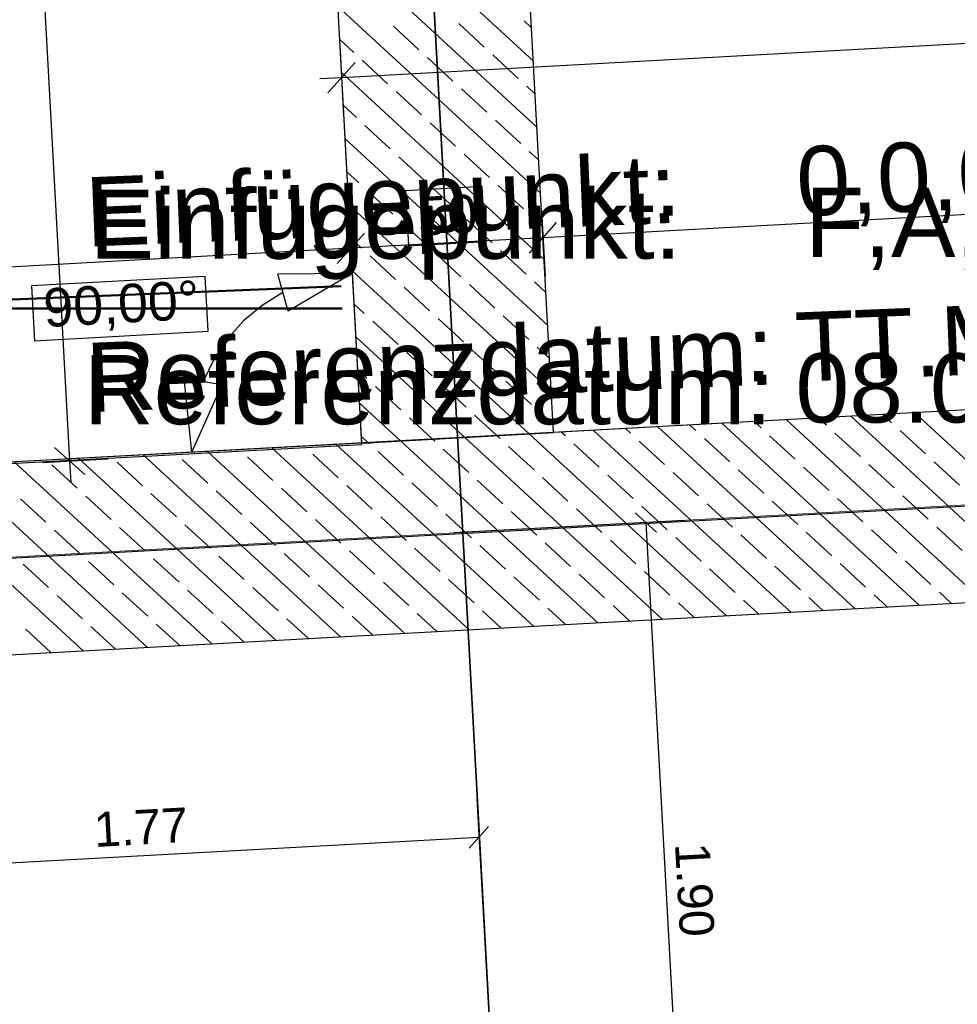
# Model space of a CAD drawing. Extents: x -779 to 790, y -208 to 633.
# Tile 85 of 232: x -45 to 4, y 46 to 97. Entities that reach past the tile are written whole.
import ezdxf
from ezdxf.lldxf.tags import DXFTag

# ---------------------------------------------------------------- set-up
doc = ezdxf.new("R2010")
doc.units = 0
doc.layers.get('0').update_dxf_attribs({"lineweight": 25})
for name, color, linetype, lineweight, true_color in [('01AFU Allgemein Bemaßung-A07F5V4RWF', 7, 'Continuous', 25, 0x848484), ('02 Raster Bemaßung', 7, 'Continuous', 25, 0x848484), ('02 Raster Gebäude-A07F5V4QWF', 7, 'Continuous', 25, 0x848484), ('20 Bodenplatte-A07F5V4PWF', 7, 'Continuous', 25, 0x848484), ('20 Fundament-A07F5V4OWF', 7, 'Continuous', 25, 0x848484), ('S_Mass', 150, 'Continuous', 25, 0x007fff)]:
    doc.layers.add(name, color=color, linetype=linetype, lineweight=lineweight, true_color=true_color)
doc.layers.add('02 Raster Gebäude-A07F5V53WF', color=7, linetype='Continuous', lineweight=13)
doc.layers.add('ITB_Einfügepunkt-A07F5V4UWF', color=3, linetype='Continuous', lineweight=50, true_color=0x00ff00, plot=False)
doc.layers.add('ITB_Einfügepunkt-A07F5V54WF', color=3, linetype='Continuous', lineweight=50, true_color=0x00ff00, plot=False)
doc.styles.get("Standard").update_dxf_attribs({"font": 'arial.ttf'})
tags = doc.linetypes.add('Raster-A07F5V4TWF', pattern=[0.2, 0.1, -0.05, 0, -0.05]).pattern_tags.tags
tags[10:11] = [DXFTag(74, 4), DXFTag(75, 0), DXFTag(340, '0'), DXFTag(46, 1.0), DXFTag(50, 0.0), DXFTag(44, 0.0), DXFTag(45, 0.0)]
tags[8:9] = [DXFTag(74, 4), DXFTag(75, 0), DXFTag(340, '0'), DXFTag(46, 1.0), DXFTag(50, 0.0), DXFTag(44, 0.0), DXFTag(45, 0.0)]
tags[6:7] = [DXFTag(74, 4), DXFTag(75, 0), DXFTag(340, '0'), DXFTag(46, 1.0), DXFTag(50, 0.0), DXFTag(44, 0.0), DXFTag(45, 0.0)]
tags[4:5] = [DXFTag(74, 4), DXFTag(75, 0), DXFTag(340, '0'), DXFTag(46, 1.0), DXFTag(50, 0.0), DXFTag(44, 0.0), DXFTag(45, 0.0)]
tags = doc.linetypes.add('Raster-A07F5V57WF', pattern=[0.2, 0.1, -0.05, 0, -0.05]).pattern_tags.tags
tags[10:11] = [DXFTag(74, 4), DXFTag(75, 0), DXFTag(340, '0'), DXFTag(46, 1.0), DXFTag(50, 0.0), DXFTag(44, 0.0), DXFTag(45, 0.0)]
tags[8:9] = [DXFTag(74, 4), DXFTag(75, 0), DXFTag(340, '0'), DXFTag(46, 1.0), DXFTag(50, 0.0), DXFTag(44, 0.0), DXFTag(45, 0.0)]
tags[6:7] = [DXFTag(74, 4), DXFTag(75, 0), DXFTag(340, '0'), DXFTag(46, 1.0), DXFTag(50, 0.0), DXFTag(44, 0.0), DXFTag(45, 0.0)]
tags[4:5] = [DXFTag(74, 4), DXFTag(75, 0), DXFTag(340, '0'), DXFTag(46, 1.0), DXFTag(50, 0.0), DXFTag(44, 0.0), DXFTag(45, 0.0)]
tags = doc.linetypes.add('Wipeout_Contour-A07F5V4SWF', pattern=[1, 0, -1]).pattern_tags.tags
tags[6:7] = [DXFTag(74, 4), DXFTag(75, 0), DXFTag(340, '0'), DXFTag(46, 1.0), DXFTag(50, 0.0), DXFTag(44, 0.0), DXFTag(45, 0.0)]
tags[4:5] = [DXFTag(74, 4), DXFTag(75, 0), DXFTag(340, '0'), DXFTag(46, 1.0), DXFTag(50, 0.0), DXFTag(44, 0.0), DXFTag(45, 0.0)]

# ---------------------------------------------------------------- blocks, each defined once
blk = doc.blocks.new('Referenz-A07F5V4VWF', base_point=(-401.415, -176.34))
at = {"color": 0, "linetype": 'ByBlock', "lineweight": -2, "ltscale": 12.5}
for p, q in [((-34.074, 204.444), (-27.019, 75.272)), ((-17.038, 75.918), (-24.018, 203.486)), ((-31.409, 155.504), (-27.024, 75.372)), ((-31.401, 155.505), (-27.019, 75.272)), ((32.857, 78.648), (-90.619, 71.892)), ((-27.024, 75.372), (-17.038, 75.918)), ((-27.019, 75.272), (-90.616, 71.849)), ((-27.019, 75.272), (-90.616, 71.849)), ((-90.072, 61.906), (33.404, 68.662))]:
    blk.add_line(p, q, dxfattribs=at)
at = {"layer": '01AFU Allgemein Bemaßung-A07F5V4RWF', "color": 0, "lineweight": -2}
for p, q in [((-46.587, 154.674), (-42.197, 74.442)), ((156.643, 104.473), (-28.064, 94.366)), ((-28.141, 95.77), (-27.954, 92.369)), ((-27.356, 95.156), (-28.772, 93.576)), ((-28.064, 94.366), (-29.187, 94.304)), ((32.303, 88.771), (-17.592, 86.041)), ((-17.669, 87.445), (-17.483, 84.044)), ((-27.655, 86.899), (-27.469, 83.497)), ((-18.3, 85.251), (-16.884, 86.831)), ((-28.286, 84.705), (-26.87, 86.285)), ((-17.592, 86.041), (-27.578, 85.495)), ((-27.578, 85.495), (-87.353, 82.224)), ((-42.987, 75.149), (-41.407, 73.734)), ((-43.601, 74.365), (-40.2, 74.551)), ((-42.197, 74.442), (-42.135, 73.318))]:
    blk.add_line(p, q, dxfattribs=at)
at = {"layer": '01AFU Allgemein Bemaßung-A07F5V4RWF', "color": 0, "linetype": 'Wipeout_Contour-A07F5V4SWF', "lineweight": -2, "ltscale": 1.625}
for p, q in [((-20.749, 88.702), (-24.73, 88.484)), ((-20.593, 85.848), (-20.749, 88.702)), ((-24.73, 88.484), (-24.574, 85.63)), ((-24.574, 85.63), (-20.593, 85.848))]:
    blk.add_line(p, q, dxfattribs=at)
at = {"layer": '02 Raster Bemaßung', "color": 0, "linetype": 'Wipeout_Contour-A07F5V4SWF', "lineweight": -2, "ltscale": 1.625}
for p, q in [((-35.152, 84.038), (-44.167, 83.544)), ((-34.996, 81.184), (-35.152, 84.038)), ((-44.167, 83.544), (-44.011, 80.691)), ((-44.011, 80.691), (-34.996, 81.184))]:
    blk.add_line(p, q, dxfattribs=at)
at = {"layer": '02 Raster Bemaßung', "color": 0, "lineweight": -2}
for p, q in [((-27.506, 84.183), (-31.371, 84.16)), ((-30.841, 82.231), (-31.371, 84.16)), ((-27.506, 84.183), (-30.841, 82.231)), ((-31.106, 83.195), (-32.184, 82.53)), ((-32.184, 82.53), (-33.156, 81.718)), ((-33.156, 81.718), (-34.001, 80.774)), ((-34.001, 80.774), (-34.703, 79.72)), ((-34.703, 79.72), (-35.246, 78.576)), ((-36.234, 78.733), (-34.259, 78.418)), ((-35.835, 74.89), (-36.234, 78.733)), ((-35.835, 74.89), (-34.259, 78.418))]:
    blk.add_line(p, q, dxfattribs=at)
at = {"layer": '02 Raster Gebäude-A07F5V4QWF', "color": 0, "linetype": 'Raster-A07F5V4TWF', "lineweight": -2, "ltscale": 187.5}
for p, q in [((-27.967, 184.121), (-11.102, -124.094)), ((444.852, 96.184), (-90.346, 66.899))]:
    blk.add_line(p, q, dxfattribs=at)
at = {"layer": '20 Bodenplatte-A07F5V4PWF', "color": 0, "lineweight": -2}
for p, q in [((-31.401, 155.505), (-27.019, 75.272)), ((-27.019, 75.272), (-90.616, 71.849))]:
    blk.add_line(p, q, dxfattribs=at)
at = {"layer": '20 Fundament-A07F5V4OWF', "color": 0, "lineweight": -2}
for p, q in [((-17.038, 75.918), (-21.555, 158.473)), ((-31.409, 155.504), (-27.024, 75.372)), ((-18.095, 95.237), (-28.644, 104.964)), ((-17.907, 91.799), (-28.455, 101.526)), ((-17.719, 88.36), (-28.267, 98.087)), ((-18.189, 96.957), (-18.578, 97.315)), ((-24.038, 95.82), (-25.361, 97.04)), ((-20.646, 95.957), (-21.97, 97.178)), ((-27.43, 95.682), (-28.173, 96.368)), ((-25.665, 94.055), (-26.989, 95.276)), ((-22.273, 94.193), (-23.597, 95.413)), ((-18.882, 94.33), (-20.205, 95.551)), ((-17.531, 84.922), (-28.079, 94.649)), ((-20.509, 92.566), (-21.832, 93.786)), ((-18.001, 93.518), (-18.44, 93.923)), ((-23.901, 92.428), (-25.224, 93.649)), ((-27.292, 92.291), (-27.985, 92.929)), ((-18.744, 90.938), (-20.068, 92.159)), ((-25.528, 90.664), (-26.851, 91.884)), ((-22.136, 90.801), (-23.459, 92.021)), ((-17.342, 81.483), (-27.891, 91.21)), ((-23.763, 89.036), (-25.087, 90.257)), ((-20.371, 89.174), (-21.695, 90.394)), ((-17.813, 90.08), (-18.303, 90.532)), ((-27.155, 88.899), (-27.797, 89.491)), ((-21.999, 87.409), (-23.322, 88.63)), ((-18.607, 87.547), (-19.93, 88.767)), ((-25.39, 87.272), (-26.714, 88.492)), ((-17.154, 78.045), (-27.703, 87.772)), ((-17.625, 86.641), (-18.166, 87.14)), ((-23.626, 85.645), (-24.949, 86.865)), ((-20.234, 85.782), (-21.557, 87.002)), ((-27.018, 85.507), (-27.609, 86.052)), ((-25.253, 83.88), (-26.576, 85.1)), ((-21.861, 84.017), (-23.185, 85.238)), ((-18.469, 84.155), (-19.793, 85.375)), ((-18.314, 75.849), (-27.515, 84.333)), ((-23.488, 82.253), (-24.812, 83.473)), ((-20.097, 82.39), (-21.42, 83.611)), ((-17.437, 83.202), (-18.028, 83.748)), ((-26.88, 82.115), (-27.421, 82.614)), ((-18.332, 80.763), (-19.655, 81.983)), ((-25.116, 80.488), (-26.439, 81.709)), ((-21.724, 80.626), (-23.047, 81.846)), ((-21.656, 75.666), (-27.327, 80.895)), ((-23.351, 78.861), (-24.674, 80.081)), ((-19.959, 78.998), (-21.283, 80.219)), ((-17.248, 79.764), (-17.891, 80.356)), ((-26.743, 78.724), (-27.232, 79.175)), ((-24.978, 77.096), (-26.302, 78.317)), ((-21.586, 77.234), (-22.91, 78.454)), ((-18.195, 77.371), (-19.518, 78.592)), ((32.857, 78.648), (-17.038, 75.918)), ((-24.998, 75.483), (-27.138, 77.456)), ((-19.985, 75.757), (-21.145, 76.827)), ((-17.06, 76.325), (-17.753, 76.964)), ((0.529, 76.431), (0.07, 76.854)), ((11.995, 67.491), (1.741, 76.946)), ((3.921, 76.569), (3.412, 77.037)), ((-23.327, 75.574), (-24.537, 76.69)), ((-9.646, 76.019), (-9.957, 76.306)), ((1.967, 66.942), (-8.286, 76.397)), ((-6.255, 76.156), (-6.615, 76.489)), ((5.31, 67.125), (-4.944, 76.58)), ((-2.863, 76.294), (-3.273, 76.672)), ((8.652, 67.308), (-1.601, 76.763)), ((-19.822, 75.607), (-19.985, 75.757)), ((-8.06, 66.393), (-18.314, 75.849)), ((-16.43, 75.744), (-16.642, 75.94)), ((-4.717, 66.576), (-14.971, 76.031)), ((-13.038, 75.882), (-13.3, 76.123)), ((-1.375, 66.759), (-11.629, 76.214)), ((-1.098, 74.667), (-2.422, 75.887)), ((2.293, 74.804), (0.97, 76.024)), ((-27.024, 75.372), (-90.619, 71.892)), ((-18.087, 65.845), (-28.341, 75.3)), ((-26.67, 75.391), (-27.044, 75.737)), ((-26.605, 75.332), (-26.67, 75.391)), ((-14.745, 66.028), (-24.998, 75.483)), ((-23.213, 75.469), (-23.327, 75.574)), ((-11.402, 66.21), (-21.656, 75.666)), ((-14.665, 74.117), (-15.989, 75.337)), ((-11.274, 74.254), (-12.597, 75.475)), ((-7.882, 74.392), (-9.205, 75.612)), ((-4.49, 74.529), (-5.813, 75.75)), ((-28.115, 65.296), (-38.368, 74.751)), ((-24.772, 65.479), (-35.026, 74.934)), ((-21.43, 65.662), (-31.683, 75.117)), ((-29.997, 75.194), (-30.012, 75.208)), ((-28.232, 73.567), (-29.556, 74.788)), ((-24.841, 73.705), (-26.164, 74.925)), ((-21.449, 73.842), (-22.772, 75.062)), ((-18.057, 73.98), (-19.381, 75.2)), ((-34.8, 64.93), (-45.053, 74.385)), ((-41.8, 73.018), (-43.123, 74.238)), ((-31.457, 65.113), (-41.711, 74.568)), ((-38.408, 73.155), (-39.731, 74.375)), ((-35.016, 73.292), (-36.339, 74.513)), ((-31.624, 73.43), (-32.948, 74.65)), ((0.666, 73.039), (-0.657, 74.26)), ((4.058, 73.177), (2.735, 74.397)), ((-41.484, 64.564), (-51.738, 74.02)), ((-38.142, 64.747), (-48.396, 74.202)), ((-12.901, 72.49), (-14.224, 73.71)), ((-9.509, 72.627), (-10.832, 73.848)), ((-6.117, 72.765), (-7.441, 73.985)), ((-2.725, 72.902), (-4.049, 74.122)), ((-23.076, 72.078), (-24.4, 73.298)), ((-19.684, 72.215), (-21.008, 73.435)), ((-16.293, 72.352), (-17.616, 73.573)), ((-36.643, 71.528), (-37.967, 72.748)), ((-33.251, 71.665), (-34.575, 72.886)), ((-29.86, 71.803), (-31.183, 73.023)), ((-26.468, 71.94), (-27.791, 73.16)), ((-43.427, 71.253), (-44.75, 72.473)), ((-40.035, 71.39), (-41.358, 72.611)), ((-7.744, 71), (-9.068, 72.22)), ((-4.353, 71.137), (-5.676, 72.358)), ((-0.961, 71.275), (-2.284, 72.495)), ((2.431, 71.412), (1.107, 72.633)), ((-21.311, 70.45), (-22.635, 71.671)), ((-17.92, 70.588), (-19.243, 71.808)), ((-14.528, 70.725), (-15.851, 71.946)), ((-11.136, 70.863), (-12.46, 72.083)), ((-31.487, 70.038), (-32.81, 71.258)), ((-28.095, 70.175), (-29.418, 71.396)), ((-24.703, 70.313), (-26.027, 71.533)), ((-41.662, 69.626), (-42.986, 70.846)), ((-38.27, 69.763), (-39.594, 70.984)), ((-34.879, 69.901), (-36.202, 71.121)), ((-2.588, 69.51), (-3.911, 70.731)), ((0.804, 69.648), (-0.52, 70.868)), ((4.195, 69.785), (2.872, 71.005)), ((-16.155, 68.961), (-17.479, 70.181)), ((-12.763, 69.098), (-14.087, 70.318)), ((-9.372, 69.235), (-10.695, 70.456)), ((-5.98, 69.373), (-7.303, 70.593)), ((-29.722, 68.411), (-31.046, 69.631)), ((-26.33, 68.548), (-27.654, 69.769)), ((-22.939, 68.686), (-24.262, 69.906)), ((-19.547, 68.823), (-20.87, 70.044)), ((-39.898, 67.999), (-41.221, 69.219)), ((-36.506, 68.136), (-37.829, 69.356)), ((-33.114, 68.273), (-34.437, 69.494)), ((-0.823, 67.883), (-2.147, 69.103)), ((2.568, 68.02), (1.245, 69.241)), ((-90.072, 61.906), (33.404, 68.662)), ((-43.289, 67.861), (-44.613, 69.082)), ((-10.999, 67.471), (-12.322, 68.691)), ((-7.607, 67.608), (-8.93, 68.829)), ((-4.215, 67.746), (-5.539, 68.966)), ((-24.566, 66.921), (-25.889, 68.142)), ((-21.174, 67.059), (-22.498, 68.279)), ((-17.782, 67.196), (-19.106, 68.416)), ((-14.391, 67.333), (-15.714, 68.554)), ((-38.133, 66.371), (-39.456, 67.592)), ((-34.741, 66.509), (-36.065, 67.729)), ((-31.349, 66.646), (-32.673, 67.867)), ((-27.958, 66.784), (-29.281, 68.004)), ((3.639, 67.033), (3.009, 67.614)), ((-41.525, 66.234), (-42.848, 67.454)), ((-9.731, 66.302), (-10.558, 67.064)), ((-6.389, 66.485), (-7.166, 67.201)), ((-3.046, 66.668), (-3.774, 67.339)), ((0.296, 66.851), (-0.382, 67.476)), ((-19.758, 65.753), (-20.733, 66.652)), ((-16.416, 65.936), (-17.341, 66.789)), ((-13.074, 66.119), (-13.949, 66.927)), ((-33.128, 65.022), (-34.3, 66.102)), ((-29.786, 65.205), (-30.908, 66.24)), ((-26.443, 65.387), (-27.516, 66.377)), ((-23.101, 65.57), (-24.125, 66.514)), ((-43.156, 64.473), (-44.475, 65.69)), ((-39.813, 64.656), (-41.084, 65.827)), ((-36.471, 64.839), (-37.692, 65.965))]:
    blk.add_line(p, q, dxfattribs=at)
at = {"layer": 'ITB_Einfügepunkt-A07F5V4UWF', "color": 0, "linetype": 'Continuous', "ltscale": 25}
blk.add_line((-84.628, 81.232), (-28.08, 83.523), dxfattribs=at)
at = {"layer": '01AFU Allgemein Bemaßung-A07F5V4RWF', "color": 0, "linetype": 'ByBlock', "lineweight": -2, "ltscale": 1.625, "insert": (-24.167, 88.151), "char_height": 2.00026, "attachment_point": 1, "rotation": 3.132}
blk.add_mtext('{\\fArial;50}', dxfattribs=at)
at = {"layer": '02 Raster Bemaßung', "color": 0, "linetype": 'ByBlock', "lineweight": -2, "ltscale": 1.625, "insert": (-43.613, 83.396), "char_height": 2.00026, "attachment_point": 1, "rotation": 3.132}
blk.add_mtext('{\\fArial;90,00°}', dxfattribs=at)
at = {"layer": 'ITB_Einfügepunkt-A07F5V4UWF', "color": 0, "linetype": 'ByBlock', "ltscale": 25, "char_height": 3.6, "attachment_point": 1, "rotation": 2.32}
for s, insert in [('{\\fArial;0,0,0}', (-4.498, 90.766)), ('{\\fArial;Einfügepunkt:}', (-41.443, 89.18)), ('{\\fArial;TT.MM.JJJJ}', (-4.547, 82.154)), ('{\\fArial;Referenzdatum:}', (-41.406, 80.571))]:
    blk.add_mtext(s, dxfattribs=dict(at, insert=insert))
blk = doc.blocks.new('Referenz-A07F5V59WF', base_point=(-759.499, -206.186))
at = {"layer": '02 Raster Gebäude-A07F5V53WF', "color": 0, "linetype": 'Raster-A07F5V57WF', "ltscale": 117.000008}
for p, q in [((-27.986, 184.169), (-11.121, -123.987)), ((444.745, 96.255), (-284.586, 56.338))]:
    blk.add_line(p, q, dxfattribs=at)
at = {"layer": 'ITB_Einfügepunkt-A07F5V54WF', "color": 0, "linetype": 'Continuous', "ltscale": 28.125002}
blk.add_line((-84.619, 82.36), (-28.024, 82.36), dxfattribs=at)
at = {"layer": 'ITB_Einfügepunkt-A07F5V54WF', "color": 0, "linetype": 'ByBlock', "ltscale": 28.125002, "char_height": 3.6, "attachment_point": 1}
for s, insert in [('{\\fArial;Einfügepunkt:}', (-41.148, 88.553)), ('{\\fArial;Referenzdatum:}', (-41.458, 79.949))]:
    blk.add_mtext(s, dxfattribs=dict(at, insert=insert))
at = {"layer": 'ITB_Einfügepunkt-A07F5V54WF', "color": 0, "linetype": 'ByBlock', "ltscale": 112.500008, "char_height": 3.6, "attachment_point": 1}
for s, insert in [('{\\fArial;F,A,0}', (-3.974, 88.643)), ('{\\fArial;08.02.2024}', (-4.472, 80.039))]:
    blk.add_mtext(s, dxfattribs=dict(at, insert=insert))
blk = doc.blocks.new('Maß-A07F5V6ZWF', base_point=(-22.233, 32.742))
at = {"color": 0, "linetype": 'ByBlock', "lineweight": -2, "ltscale": 0.25}
for p, q in [((-11.69, 70.743), (-12.807, 71.744)), ((-10.251, 71.353), (-22.233, 70.697)), ((-12.248, 71.243), (-10.171, 33.288)), ((-9.612, 32.788), (-10.729, 33.789)), ((-8.174, 33.398), (-20.156, 32.742))]:
    blk.add_line(p, q, dxfattribs=at)
at = {"color": 0, "linetype": 'ByBlock', "lineweight": -2, "ltscale": 0.25, "insert": (-8.936, 54.644), "char_height": 1.8, "attachment_point": 1, "rotation": 273.1327}
blk.add_mtext('{\\fArial;1.90}', dxfattribs=at)
blk = doc.blocks.new('Maß-A07F5V9TWF', base_point=(-56.786, 42.933))
at = {"color": 0, "linetype": 'ByBlock', "lineweight": -2, "ltscale": 0.25}
for p, q in [((-21.033, 56.87), (-20.37, 44.888)), ((-21.422, 54.314), (-20.422, 55.432)), ((-56.396, 54.914), (-55.734, 42.933)), ((-20.922, 54.873), (-56.286, 52.917)), ((-56.786, 52.359), (-55.786, 53.476))]:
    blk.add_line(p, q, dxfattribs=at)
at = {"color": 0, "linetype": 'ByBlock', "lineweight": -2, "ltscale": 0.25, "insert": (-40.985, 56.167), "char_height": 1.8, "attachment_point": 1, "rotation": 3.1649}
blk.add_mtext('{\\fArial;1.77}', dxfattribs=at)

msp = doc.modelspace()

# ---------------------------------------------------------------- block references
at = {"color": 8, "lineweight": 25, "ltscale": 1250, "true_color": 0x808080}
msp.add_blockref('Referenz-A07F5V59WF', (-759.499, -206.186), dxfattribs=at)
at = {"color": 8, "lineweight": 25, "ltscale": 12.5, "true_color": 0x808080}
msp.add_blockref('Referenz-A07F5V4VWF', (-401.415, -176.34), dxfattribs=at)
at = {"layer": 'S_Mass', "ltscale": 0.25}
for name, p in [('Maß-A07F5V6ZWF', (-22.233, 32.742)), ('Maß-A07F5V9TWF', (-56.786, 42.933))]:
    msp.add_blockref(name, p, dxfattribs=at)

doc.saveas('drawing.dxf')
